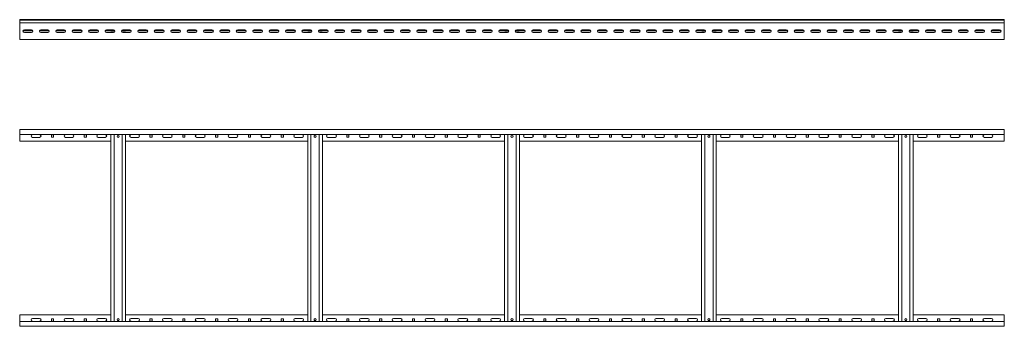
# Model space of a CAD drawing. Header units: millimetres. Extents: x -1633 to 3659, y -6913 to -187.
# Tile 3 of 11: x 638 to 3638, y -6913 to -5978. Entities that reach past the tile are written whole.
import ezdxf

# ---------------------------------------------------------------- set-up
doc = ezdxf.new("R2010")
doc.units = ezdxf.units.MM

msp = doc.modelspace()

# ---------------------------------------------------------------- linework, layer by layer
at = {"color": 7, "linetype": 'Continuous', "lineweight": 15}
for p, q in [((3637.6, -5977.7), (637.6, -5977.7)), ((637.6, -5977.7), (637.6, -5979.7)), ((3637.6, -5979.7), (637.6, -5979.7)), ((637.6, -5981.7), (637.6, -5979.7)), ((637.6, -5987.7), (637.6, -5981.7)), ((637.6, -5991.7), (637.6, -5987.7)), ((637.6, -5987.7), (3637.6, -5987.7)), ((637.6, -6033.7), (637.6, -5991.7)), ((3637.6, -5977.7), (3637.6, -5979.7)), ((3637.6, -5981.7), (3637.6, -5979.7)), ((3637.6, -5987.7), (3637.6, -5981.7)), ((3637.6, -5991.7), (3637.6, -5987.7)), ((3637.6, -6033.7), (3637.6, -5991.7)), ((673.4, -6008.5), (651.9, -6008.5)), ((673.4, -6012), (651.9, -6012)), ((651.9, -6017), (673.4, -6017)), ((723.4, -6008.5), (701.9, -6008.5)), ((723.4, -6012), (701.9, -6012)), ((701.9, -6017), (723.4, -6017)), ((773.4, -6008.5), (751.9, -6008.5)), ((773.4, -6012), (751.9, -6012)), ((751.9, -6017), (773.4, -6017)), ((823.4, -6008.5), (801.9, -6008.5)), ((823.4, -6012), (801.9, -6012)), ((801.9, -6017), (823.4, -6017)), ((873.4, -6008.5), (851.9, -6008.5)), ((873.4, -6012), (851.9, -6012)), ((851.9, -6017), (873.4, -6017)), ((923.4, -6008.5), (901.9, -6008.5)), ((923.4, -6012), (901.9, -6012)), ((901.9, -6017), (923.4, -6017)), ((925.1, -6015.7), (918.1, -6015.7)), ((925.1, -6015.7), (925.1, -6016.6)), ((950.1, -6015.7), (950.1, -6016.6)), ((957.1, -6015.7), (950.1, -6015.7)), ((973.4, -6008.5), (951.9, -6008.5)), ((973.4, -6012), (951.9, -6012)), ((951.9, -6017), (973.4, -6017)), ((1023.4, -6008.5), (1001.9, -6008.5)), ((1023.4, -6012), (1001.9, -6012)), ((1001.9, -6017), (1023.4, -6017)), ((1073.4, -6008.5), (1051.9, -6008.5)), ((1073.4, -6012), (1051.9, -6012)), ((1051.9, -6017), (1073.4, -6017)), ((1123.4, -6008.5), (1101.9, -6008.5)), ((1123.4, -6012), (1101.9, -6012)), ((1101.9, -6017), (1123.4, -6017)), ((1173.4, -6008.5), (1151.9, -6008.5)), ((1173.4, -6012), (1151.9, -6012)), ((1151.9, -6017), (1173.4, -6017)), ((1223.4, -6008.5), (1201.9, -6008.5)), ((1223.4, -6012), (1201.9, -6012)), ((1201.9, -6017), (1223.4, -6017)), ((1273.4, -6008.5), (1251.9, -6008.5)), ((1273.4, -6012), (1251.9, -6012)), ((1251.9, -6017), (1273.4, -6017)), ((1323.4, -6008.5), (1301.9, -6008.5)), ((1323.4, -6012), (1301.9, -6012)), ((1301.9, -6017), (1323.4, -6017)), ((1373.4, -6008.5), (1351.9, -6008.5)), ((1373.4, -6012), (1351.9, -6012)), ((1351.9, -6017), (1373.4, -6017)), ((1423.4, -6008.5), (1401.9, -6008.5)), ((1423.4, -6012), (1401.9, -6012)), ((1401.9, -6017), (1423.4, -6017)), ((1473.4, -6008.5), (1451.9, -6008.5)), ((1473.4, -6012), (1451.9, -6012)), ((1451.9, -6017), (1473.4, -6017)), ((1523.4, -6008.5), (1501.9, -6008.5)), ((1523.4, -6012), (1501.9, -6012)), ((1501.9, -6017), (1523.4, -6017)), ((1525.1, -6015.7), (1518.1, -6015.7)), ((1525.1, -6015.7), (1525.1, -6016.6)), ((1557.1, -6015.7), (1550.1, -6015.7)), ((1550.1, -6015.7), (1550.1, -6016.6)), ((1573.4, -6008.5), (1551.9, -6008.5)), ((1573.4, -6012), (1551.9, -6012)), ((1551.9, -6017), (1573.4, -6017)), ((1623.4, -6008.5), (1601.9, -6008.5)), ((1623.4, -6012), (1601.9, -6012)), ((1601.9, -6017), (1623.4, -6017)), ((1673.4, -6008.5), (1651.9, -6008.5)), ((1673.4, -6012), (1651.9, -6012)), ((1651.9, -6017), (1673.4, -6017)), ((1723.4, -6008.5), (1701.9, -6008.5)), ((1723.4, -6012), (1701.9, -6012)), ((1701.9, -6017), (1723.4, -6017)), ((1773.4, -6008.5), (1751.9, -6008.5)), ((1773.4, -6012), (1751.9, -6012)), ((1751.9, -6017), (1773.4, -6017)), ((1823.4, -6008.5), (1801.9, -6008.5)), ((1823.4, -6012), (1801.9, -6012)), ((1801.9, -6017), (1823.4, -6017)), ((1873.4, -6008.5), (1851.9, -6008.5)), ((1873.4, -6012), (1851.9, -6012)), ((1851.9, -6017), (1873.4, -6017)), ((1923.4, -6008.5), (1901.9, -6008.5)), ((1923.4, -6012), (1901.9, -6012)), ((1901.9, -6017), (1923.4, -6017)), ((1973.4, -6008.5), (1951.9, -6008.5)), ((1973.4, -6012), (1951.9, -6012)), ((1951.9, -6017), (1973.4, -6017)), ((2023.4, -6008.5), (2001.9, -6008.5)), ((2023.4, -6012), (2001.9, -6012)), ((2001.9, -6017), (2023.4, -6017)), ((2073.4, -6008.5), (2051.9, -6008.5)), ((2073.4, -6012), (2051.9, -6012)), ((2051.9, -6017), (2073.4, -6017)), ((2123.4, -6008.5), (2101.9, -6008.5)), ((2123.4, -6012), (2101.9, -6012)), ((2101.9, -6017), (2123.4, -6017)), ((2125.1, -6015.7), (2118.1, -6015.7)), ((2125.1, -6015.7), (2125.1, -6016.6)), ((2157.1, -6015.7), (2150.1, -6015.7)), ((2150.1, -6015.7), (2150.1, -6016.6)), ((2173.4, -6008.5), (2151.9, -6008.5)), ((2173.4, -6012), (2151.9, -6012)), ((2151.9, -6017), (2173.4, -6017)), ((2223.4, -6008.5), (2201.9, -6008.5)), ((2223.4, -6012), (2201.9, -6012)), ((2201.9, -6017), (2223.4, -6017)), ((2273.4, -6008.5), (2251.9, -6008.5)), ((2273.4, -6012), (2251.9, -6012)), ((2251.9, -6017), (2273.4, -6017)), ((2323.4, -6008.5), (2301.9, -6008.5)), ((2323.4, -6012), (2301.9, -6012)), ((2301.9, -6017), (2323.4, -6017)), ((2373.4, -6008.5), (2351.9, -6008.5)), ((2373.4, -6012), (2351.9, -6012)), ((2351.9, -6017), (2373.4, -6017)), ((2423.4, -6008.5), (2401.9, -6008.5)), ((2423.4, -6012), (2401.9, -6012)), ((2401.9, -6017), (2423.4, -6017)), ((2473.4, -6008.5), (2451.9, -6008.5)), ((2473.4, -6012), (2451.9, -6012)), ((2451.9, -6017), (2473.4, -6017)), ((2523.4, -6008.5), (2501.9, -6008.5)), ((2523.4, -6012), (2501.9, -6012)), ((2501.9, -6017), (2523.4, -6017)), ((2573.4, -6008.5), (2551.9, -6008.5)), ((2573.4, -6012), (2551.9, -6012)), ((2551.9, -6017), (2573.4, -6017)), ((2623.4, -6008.5), (2601.9, -6008.5)), ((2623.4, -6012), (2601.9, -6012)), ((2601.9, -6017), (2623.4, -6017)), ((2673.4, -6008.5), (2651.9, -6008.5)), ((2673.4, -6012), (2651.9, -6012)), ((2651.9, -6017), (2673.4, -6017)), ((2723.4, -6008.5), (2701.9, -6008.5)), ((2723.4, -6012), (2701.9, -6012)), ((2701.9, -6017), (2723.4, -6017)), ((2725.1, -6015.7), (2718.1, -6015.7)), ((2725.1, -6015.7), (2725.1, -6016.6)), ((2750.1, -6015.7), (2750.1, -6016.6)), ((2757.1, -6015.7), (2750.1, -6015.7)), ((2773.4, -6008.5), (2751.9, -6008.5)), ((2773.4, -6012), (2751.9, -6012)), ((2751.9, -6017), (2773.4, -6017)), ((2823.4, -6008.5), (2801.9, -6008.5)), ((2823.4, -6012), (2801.9, -6012)), ((2801.9, -6017), (2823.4, -6017)), ((2873.4, -6008.5), (2851.9, -6008.5)), ((2873.4, -6012), (2851.9, -6012)), ((2851.9, -6017), (2873.4, -6017)), ((2923.4, -6008.5), (2901.9, -6008.5)), ((2923.4, -6012), (2901.9, -6012)), ((2901.9, -6017), (2923.4, -6017)), ((2973.4, -6008.5), (2951.9, -6008.5)), ((2973.4, -6012), (2951.9, -6012)), ((2951.9, -6017), (2973.4, -6017)), ((3023.4, -6008.5), (3001.9, -6008.5)), ((3023.4, -6012), (3001.9, -6012)), ((3001.9, -6017), (3023.4, -6017)), ((3073.4, -6008.5), (3051.9, -6008.5)), ((3073.4, -6012), (3051.9, -6012)), ((3051.9, -6017), (3073.4, -6017)), ((3123.4, -6008.5), (3101.9, -6008.5)), ((3123.4, -6012), (3101.9, -6012)), ((3101.9, -6017), (3123.4, -6017)), ((3173.4, -6008.5), (3151.9, -6008.5)), ((3173.4, -6012), (3151.9, -6012)), ((3151.9, -6017), (3173.4, -6017)), ((3223.4, -6008.5), (3201.9, -6008.5)), ((3223.4, -6012), (3201.9, -6012)), ((3201.9, -6017), (3223.4, -6017)), ((3273.4, -6008.5), (3251.9, -6008.5)), ((3273.4, -6012), (3251.9, -6012)), ((3251.9, -6017), (3273.4, -6017)), ((3323.4, -6008.5), (3301.9, -6008.5)), ((3323.4, -6012), (3301.9, -6012)), ((3301.9, -6017), (3323.4, -6017)), ((3325.1, -6015.7), (3318.1, -6015.7)), ((3325.1, -6015.7), (3325.1, -6016.6)), ((3350.1, -6015.7), (3350.1, -6016.6)), ((3357.1, -6015.7), (3350.1, -6015.7)), ((3373.4, -6008.5), (3351.9, -6008.5)), ((3373.4, -6012), (3351.9, -6012)), ((3351.9, -6017), (3373.4, -6017)), ((3423.4, -6008.5), (3401.9, -6008.5)), ((3423.4, -6012), (3401.9, -6012)), ((3401.9, -6017), (3423.4, -6017)), ((3473.4, -6008.5), (3451.9, -6008.5)), ((3473.4, -6012), (3451.9, -6012)), ((3451.9, -6017), (3473.4, -6017)), ((3523.4, -6008.5), (3501.9, -6008.5)), ((3523.4, -6012), (3501.9, -6012)), ((3501.9, -6017), (3523.4, -6017)), ((3573.4, -6008.5), (3551.9, -6008.5)), ((3573.4, -6012), (3551.9, -6012)), ((3551.9, -6017), (3573.4, -6017)), ((3623.4, -6008.5), (3601.9, -6008.5)), ((3623.4, -6012), (3601.9, -6012)), ((3601.9, -6017), (3623.4, -6017)), ((637.6, -6037.7), (637.6, -6033.7)), ((637.6, -6037.7), (3637.6, -6037.7)), ((3637.6, -6037.7), (3637.6, -6033.7)), ((3637.6, -6313), (637.6, -6313)), ((637.6, -6313), (637.6, -6317)), ((637.6, -6317), (637.6, -6328)), ((3637.6, -6328), (637.6, -6328)), ((637.6, -6348), (637.6, -6328)), ((676.9, -6328.3), (698.4, -6328.3)), ((740.9, -6329.3), (734.4, -6329.3)), ((734.4, -6329.3), (734.4, -6335.8)), ((740.9, -6335.8), (740.9, -6329.3)), ((776.9, -6328.3), (798.4, -6328.3)), ((840.9, -6329.3), (834.4, -6329.3)), ((834.4, -6329.3), (834.4, -6335.8)), ((840.9, -6335.8), (840.9, -6329.3)), ((876.9, -6328.3), (898.4, -6328.3)), ((915.1, -6328), (915.1, -6898)), ((925.1, -6328), (925.1, -6898)), ((950.1, -6328), (950.1, -6898)), ((960.1, -6328), (960.1, -6898)), ((976.9, -6328.3), (998.4, -6328.3)), ((1040.9, -6329.3), (1034.4, -6329.3)), ((1034.4, -6329.3), (1034.4, -6335.8)), ((1040.9, -6335.8), (1040.9, -6329.3)), ((1076.9, -6328.3), (1098.4, -6328.3)), ((1140.9, -6329.3), (1134.4, -6329.3)), ((1134.4, -6329.3), (1134.4, -6335.8)), ((1140.9, -6335.8), (1140.9, -6329.3)), ((1176.9, -6328.3), (1198.4, -6328.3)), ((1240.9, -6329.3), (1234.4, -6329.3)), ((1234.4, -6329.3), (1234.4, -6335.8)), ((1240.9, -6335.8), (1240.9, -6329.3)), ((1276.9, -6328.3), (1298.4, -6328.3)), ((1340.9, -6329.3), (1334.4, -6329.3)), ((1334.4, -6329.3), (1334.4, -6335.8)), ((1340.9, -6335.8), (1340.9, -6329.3)), ((1376.9, -6328.3), (1398.4, -6328.3)), ((1440.9, -6329.3), (1434.4, -6329.3)), ((1434.4, -6329.3), (1434.4, -6335.8)), ((1440.9, -6335.8), (1440.9, -6329.3)), ((1476.9, -6328.3), (1498.4, -6328.3)), ((1515.1, -6328), (1515.1, -6898)), ((1525.1, -6328), (1525.1, -6898)), ((1550.1, -6328), (1550.1, -6898)), ((1560.1, -6328), (1560.1, -6898)), ((1576.9, -6328.3), (1598.4, -6328.3)), ((1640.9, -6329.3), (1634.4, -6329.3)), ((1634.4, -6329.3), (1634.4, -6335.8)), ((1640.9, -6335.8), (1640.9, -6329.3)), ((1676.9, -6328.3), (1698.4, -6328.3)), ((1740.9, -6329.3), (1734.4, -6329.3)), ((1734.4, -6329.3), (1734.4, -6335.8)), ((1740.9, -6335.8), (1740.9, -6329.3)), ((1776.9, -6328.3), (1798.4, -6328.3)), ((1840.9, -6329.3), (1834.4, -6329.3)), ((1834.4, -6329.3), (1834.4, -6335.8)), ((1840.9, -6335.8), (1840.9, -6329.3)), ((1876.9, -6328.3), (1898.4, -6328.3)), ((1940.9, -6329.3), (1934.4, -6329.3)), ((1934.4, -6329.3), (1934.4, -6335.8)), ((1940.9, -6335.8), (1940.9, -6329.3)), ((1976.9, -6328.3), (1998.4, -6328.3)), ((2040.9, -6329.3), (2034.4, -6329.3)), ((2034.4, -6329.3), (2034.4, -6335.8)), ((2040.9, -6335.8), (2040.9, -6329.3)), ((2076.9, -6328.3), (2098.4, -6328.3)), ((2115.1, -6328), (2115.1, -6898)), ((2125.1, -6328), (2125.1, -6898)), ((2150.1, -6328), (2150.1, -6898)), ((2160.1, -6328), (2160.1, -6898)), ((2176.9, -6328.3), (2198.4, -6328.3)), ((2240.9, -6329.3), (2234.4, -6329.3)), ((2234.4, -6329.3), (2234.4, -6335.8)), ((2240.9, -6335.8), (2240.9, -6329.3)), ((2276.9, -6328.3), (2298.4, -6328.3)), ((2340.9, -6329.3), (2334.4, -6329.3)), ((2334.4, -6329.3), (2334.4, -6335.8)), ((2340.9, -6335.8), (2340.9, -6329.3)), ((2376.9, -6328.3), (2398.4, -6328.3)), ((2440.9, -6329.3), (2434.4, -6329.3)), ((2434.4, -6329.3), (2434.4, -6335.8)), ((2440.9, -6335.8), (2440.9, -6329.3)), ((2476.9, -6328.3), (2498.4, -6328.3)), ((2540.9, -6329.3), (2534.4, -6329.3)), ((2534.4, -6329.3), (2534.4, -6335.8)), ((2540.9, -6335.8), (2540.9, -6329.3)), ((2576.9, -6328.3), (2598.4, -6328.3)), ((2640.9, -6329.3), (2634.4, -6329.3)), ((2634.4, -6329.3), (2634.4, -6335.8)), ((2640.9, -6335.8), (2640.9, -6329.3)), ((2676.9, -6328.3), (2698.4, -6328.3)), ((2715.1, -6328), (2715.1, -6898)), ((2725.1, -6328), (2725.1, -6898)), ((2750.1, -6328), (2750.1, -6898)), ((2760.1, -6328), (2760.1, -6898)), ((2776.9, -6328.3), (2798.4, -6328.3)), ((2840.9, -6329.3), (2834.4, -6329.3)), ((2834.4, -6329.3), (2834.4, -6335.8)), ((2840.9, -6335.8), (2840.9, -6329.3)), ((2876.9, -6328.3), (2898.4, -6328.3)), ((2940.9, -6329.3), (2934.4, -6329.3)), ((2934.4, -6329.3), (2934.4, -6335.8)), ((2940.9, -6335.8), (2940.9, -6329.3)), ((2976.9, -6328.3), (2998.4, -6328.3)), ((3040.9, -6329.3), (3034.4, -6329.3)), ((3034.4, -6329.3), (3034.4, -6335.8)), ((3040.9, -6335.8), (3040.9, -6329.3)), ((3076.9, -6328.3), (3098.4, -6328.3)), ((3140.9, -6329.3), (3134.4, -6329.3)), ((3134.4, -6329.3), (3134.4, -6335.8)), ((3140.9, -6335.8), (3140.9, -6329.3)), ((3176.9, -6328.3), (3198.4, -6328.3)), ((3240.9, -6329.3), (3234.4, -6329.3)), ((3234.4, -6329.3), (3234.4, -6335.8)), ((3240.9, -6335.8), (3240.9, -6329.3)), ((3276.9, -6328.3), (3298.4, -6328.3)), ((3315.1, -6328), (3315.1, -6898)), ((3325.1, -6328), (3325.1, -6898)), ((3350.1, -6328), (3350.1, -6898)), ((3360.1, -6328), (3360.1, -6898)), ((3376.9, -6328.3), (3398.4, -6328.3)), ((3440.9, -6329.3), (3434.4, -6329.3)), ((3434.4, -6329.3), (3434.4, -6335.8)), ((3440.9, -6335.8), (3440.9, -6329.3)), ((3476.9, -6328.3), (3498.4, -6328.3)), ((3540.9, -6329.3), (3534.4, -6329.3)), ((3534.4, -6329.3), (3534.4, -6335.8)), ((3540.9, -6335.8), (3540.9, -6329.3)), ((3576.9, -6328.3), (3598.4, -6328.3)), ((3637.6, -6313), (3637.6, -6317)), ((3637.6, -6317), (3637.6, -6328)), ((3637.6, -6348), (3637.6, -6328)), ((915.1, -6348), (637.6, -6348)), ((698.4, -6336.8), (676.9, -6336.8)), ((734.4, -6335.8), (740.9, -6335.8)), ((798.4, -6336.8), (776.9, -6336.8)), ((834.4, -6335.8), (840.9, -6335.8)), ((898.4, -6336.8), (876.9, -6336.8)), ((935.3, -6335.8), (940, -6335.8)), ((1515.1, -6348), (960.1, -6348)), ((998.4, -6336.8), (976.9, -6336.8)), ((1034.4, -6335.8), (1040.9, -6335.8)), ((1098.4, -6336.8), (1076.9, -6336.8)), ((1134.4, -6335.8), (1140.9, -6335.8)), ((1198.4, -6336.8), (1176.9, -6336.8)), ((1234.4, -6335.8), (1240.9, -6335.8)), ((1298.4, -6336.8), (1276.9, -6336.8)), ((1334.4, -6335.8), (1340.9, -6335.8)), ((1398.4, -6336.8), (1376.9, -6336.8)), ((1434.4, -6335.8), (1440.9, -6335.8)), ((1498.4, -6336.8), (1476.9, -6336.8)), ((1535.3, -6335.8), (1540, -6335.8)), ((2115.1, -6348), (1560.1, -6348)), ((1598.4, -6336.8), (1576.9, -6336.8)), ((1634.4, -6335.8), (1640.9, -6335.8)), ((1698.4, -6336.8), (1676.9, -6336.8)), ((1734.4, -6335.8), (1740.9, -6335.8)), ((1798.4, -6336.8), (1776.9, -6336.8)), ((1834.4, -6335.8), (1840.9, -6335.8)), ((1898.4, -6336.8), (1876.9, -6336.8)), ((1934.4, -6335.8), (1940.9, -6335.8)), ((1998.4, -6336.8), (1976.9, -6336.8)), ((2034.4, -6335.8), (2040.9, -6335.8)), ((2098.4, -6336.8), (2076.9, -6336.8)), ((2135.3, -6335.8), (2140, -6335.8)), ((2715.1, -6348), (2160.1, -6348)), ((2198.4, -6336.8), (2176.9, -6336.8)), ((2234.4, -6335.8), (2240.9, -6335.8)), ((2298.4, -6336.8), (2276.9, -6336.8)), ((2334.4, -6335.8), (2340.9, -6335.8)), ((2398.4, -6336.8), (2376.9, -6336.8)), ((2434.4, -6335.8), (2440.9, -6335.8)), ((2498.4, -6336.8), (2476.9, -6336.8)), ((2534.4, -6335.8), (2540.9, -6335.8)), ((2598.4, -6336.8), (2576.9, -6336.8)), ((2634.4, -6335.8), (2640.9, -6335.8)), ((2698.4, -6336.8), (2676.9, -6336.8)), ((2735.3, -6335.8), (2740, -6335.8)), ((3315.1, -6348), (2760.1, -6348)), ((2798.4, -6336.8), (2776.9, -6336.8)), ((2834.4, -6335.8), (2840.9, -6335.8)), ((2898.4, -6336.8), (2876.9, -6336.8)), ((2934.4, -6335.8), (2940.9, -6335.8)), ((2998.4, -6336.8), (2976.9, -6336.8)), ((3034.4, -6335.8), (3040.9, -6335.8)), ((3098.4, -6336.8), (3076.9, -6336.8)), ((3134.4, -6335.8), (3140.9, -6335.8)), ((3198.4, -6336.8), (3176.9, -6336.8)), ((3234.4, -6335.8), (3240.9, -6335.8)), ((3298.4, -6336.8), (3276.9, -6336.8)), ((3335.3, -6335.8), (3340, -6335.8)), ((3637.6, -6348), (3360.1, -6348)), ((3398.4, -6336.8), (3376.9, -6336.8)), ((3434.4, -6335.8), (3440.9, -6335.8)), ((3498.4, -6336.8), (3476.9, -6336.8)), ((3534.4, -6335.8), (3540.9, -6335.8)), ((3598.4, -6336.8), (3576.9, -6336.8)), ((637.6, -6878), (637.6, -6898)), ((637.6, -6878), (915.1, -6878)), ((637.6, -6898), (3637.6, -6898)), ((637.6, -6909), (637.6, -6898)), ((676.9, -6889.3), (698.4, -6889.3)), ((698.4, -6897.8), (676.9, -6897.8)), ((734.4, -6890.3), (734.4, -6896.8)), ((740.9, -6890.3), (734.4, -6890.3)), ((734.4, -6896.8), (740.9, -6896.8)), ((740.9, -6896.8), (740.9, -6890.3)), ((776.9, -6889.3), (798.4, -6889.3)), ((798.4, -6897.8), (776.9, -6897.8)), ((834.4, -6890.3), (834.4, -6896.8)), ((840.9, -6890.3), (834.4, -6890.3)), ((834.4, -6896.8), (840.9, -6896.8)), ((840.9, -6896.8), (840.9, -6890.3)), ((876.9, -6889.3), (898.4, -6889.3)), ((898.4, -6897.8), (876.9, -6897.8)), ((940, -6890.3), (935.3, -6890.3)), ((960.1, -6878), (1515.1, -6878)), ((976.9, -6889.3), (998.4, -6889.3)), ((998.4, -6897.8), (976.9, -6897.8)), ((1034.4, -6890.3), (1034.4, -6896.8)), ((1040.9, -6890.3), (1034.4, -6890.3)), ((1034.4, -6896.8), (1040.9, -6896.8)), ((1040.9, -6896.8), (1040.9, -6890.3)), ((1076.9, -6889.3), (1098.4, -6889.3)), ((1098.4, -6897.8), (1076.9, -6897.8)), ((1134.4, -6890.3), (1134.4, -6896.8)), ((1140.9, -6890.3), (1134.4, -6890.3)), ((1134.4, -6896.8), (1140.9, -6896.8)), ((1140.9, -6896.8), (1140.9, -6890.3)), ((1176.9, -6889.3), (1198.4, -6889.3)), ((1198.4, -6897.8), (1176.9, -6897.8)), ((1234.4, -6890.3), (1234.4, -6896.8)), ((1240.9, -6890.3), (1234.4, -6890.3)), ((1234.4, -6896.8), (1240.9, -6896.8)), ((1240.9, -6896.8), (1240.9, -6890.3)), ((1276.9, -6889.3), (1298.4, -6889.3)), ((1298.4, -6897.8), (1276.9, -6897.8)), ((1334.4, -6890.3), (1334.4, -6896.8)), ((1340.9, -6890.3), (1334.4, -6890.3)), ((1334.4, -6896.8), (1340.9, -6896.8)), ((1340.9, -6896.8), (1340.9, -6890.3)), ((1376.9, -6889.3), (1398.4, -6889.3)), ((1398.4, -6897.8), (1376.9, -6897.8)), ((1434.4, -6890.3), (1434.4, -6896.8)), ((1440.9, -6890.3), (1434.4, -6890.3)), ((1434.4, -6896.8), (1440.9, -6896.8)), ((1440.9, -6896.8), (1440.9, -6890.3)), ((1476.9, -6889.3), (1498.4, -6889.3)), ((1498.4, -6897.8), (1476.9, -6897.8)), ((1540, -6890.3), (1535.3, -6890.3)), ((1560.1, -6878), (2115.1, -6878)), ((1576.9, -6889.3), (1598.4, -6889.3)), ((1598.4, -6897.8), (1576.9, -6897.8)), ((1634.4, -6890.3), (1634.4, -6896.8)), ((1640.9, -6890.3), (1634.4, -6890.3)), ((1634.4, -6896.8), (1640.9, -6896.8)), ((1640.9, -6896.8), (1640.9, -6890.3)), ((1676.9, -6889.3), (1698.4, -6889.3)), ((1698.4, -6897.8), (1676.9, -6897.8)), ((1734.4, -6890.3), (1734.4, -6896.8)), ((1740.9, -6890.3), (1734.4, -6890.3)), ((1734.4, -6896.8), (1740.9, -6896.8)), ((1740.9, -6896.8), (1740.9, -6890.3)), ((1776.9, -6889.3), (1798.4, -6889.3)), ((1798.4, -6897.8), (1776.9, -6897.8)), ((1834.4, -6890.3), (1834.4, -6896.8)), ((1840.9, -6890.3), (1834.4, -6890.3)), ((1834.4, -6896.8), (1840.9, -6896.8)), ((1840.9, -6896.8), (1840.9, -6890.3)), ((1876.9, -6889.3), (1898.4, -6889.3)), ((1898.4, -6897.8), (1876.9, -6897.8)), ((1934.4, -6890.3), (1934.4, -6896.8)), ((1940.9, -6890.3), (1934.4, -6890.3)), ((1934.4, -6896.8), (1940.9, -6896.8)), ((1940.9, -6896.8), (1940.9, -6890.3)), ((1976.9, -6889.3), (1998.4, -6889.3)), ((1998.4, -6897.8), (1976.9, -6897.8)), ((2034.4, -6890.3), (2034.4, -6896.8)), ((2040.9, -6890.3), (2034.4, -6890.3)), ((2034.4, -6896.8), (2040.9, -6896.8)), ((2040.9, -6896.8), (2040.9, -6890.3)), ((2076.9, -6889.3), (2098.4, -6889.3)), ((2098.4, -6897.8), (2076.9, -6897.8)), ((2140, -6890.3), (2135.3, -6890.3)), ((2160.1, -6878), (2715.1, -6878)), ((2176.9, -6889.3), (2198.4, -6889.3)), ((2198.4, -6897.8), (2176.9, -6897.8)), ((2234.4, -6890.3), (2234.4, -6896.8)), ((2240.9, -6890.3), (2234.4, -6890.3)), ((2234.4, -6896.8), (2240.9, -6896.8)), ((2240.9, -6896.8), (2240.9, -6890.3)), ((2276.9, -6889.3), (2298.4, -6889.3)), ((2298.4, -6897.8), (2276.9, -6897.8)), ((2334.4, -6890.3), (2334.4, -6896.8)), ((2340.9, -6890.3), (2334.4, -6890.3)), ((2334.4, -6896.8), (2340.9, -6896.8)), ((2340.9, -6896.8), (2340.9, -6890.3)), ((2376.9, -6889.3), (2398.4, -6889.3)), ((2398.4, -6897.8), (2376.9, -6897.8)), ((2434.4, -6890.3), (2434.4, -6896.8)), ((2440.9, -6890.3), (2434.4, -6890.3)), ((2434.4, -6896.8), (2440.9, -6896.8)), ((2440.9, -6896.8), (2440.9, -6890.3)), ((2476.9, -6889.3), (2498.4, -6889.3)), ((2498.4, -6897.8), (2476.9, -6897.8)), ((2534.4, -6890.3), (2534.4, -6896.8)), ((2540.9, -6890.3), (2534.4, -6890.3)), ((2534.4, -6896.8), (2540.9, -6896.8)), ((2540.9, -6896.8), (2540.9, -6890.3)), ((2576.9, -6889.3), (2598.4, -6889.3)), ((2598.4, -6897.8), (2576.9, -6897.8)), ((2634.4, -6890.3), (2634.4, -6896.8)), ((2640.9, -6890.3), (2634.4, -6890.3)), ((2634.4, -6896.8), (2640.9, -6896.8)), ((2640.9, -6896.8), (2640.9, -6890.3)), ((2676.9, -6889.3), (2698.4, -6889.3)), ((2698.4, -6897.8), (2676.9, -6897.8)), ((2740, -6890.3), (2735.3, -6890.3)), ((2760.1, -6878), (3315.1, -6878)), ((2776.9, -6889.3), (2798.4, -6889.3)), ((2798.4, -6897.8), (2776.9, -6897.8)), ((2834.4, -6890.3), (2834.4, -6896.8)), ((2840.9, -6890.3), (2834.4, -6890.3)), ((2834.4, -6896.8), (2840.9, -6896.8)), ((2840.9, -6896.8), (2840.9, -6890.3)), ((2876.9, -6889.3), (2898.4, -6889.3)), ((2898.4, -6897.8), (2876.9, -6897.8)), ((2934.4, -6890.3), (2934.4, -6896.8)), ((2940.9, -6890.3), (2934.4, -6890.3)), ((2934.4, -6896.8), (2940.9, -6896.8)), ((2940.9, -6896.8), (2940.9, -6890.3)), ((2976.9, -6889.3), (2998.4, -6889.3)), ((2998.4, -6897.8), (2976.9, -6897.8)), ((3034.4, -6890.3), (3034.4, -6896.8)), ((3040.9, -6890.3), (3034.4, -6890.3)), ((3034.4, -6896.8), (3040.9, -6896.8)), ((3040.9, -6896.8), (3040.9, -6890.3)), ((3076.9, -6889.3), (3098.4, -6889.3)), ((3098.4, -6897.8), (3076.9, -6897.8)), ((3134.4, -6890.3), (3134.4, -6896.8)), ((3140.9, -6890.3), (3134.4, -6890.3)), ((3134.4, -6896.8), (3140.9, -6896.8)), ((3140.9, -6896.8), (3140.9, -6890.3)), ((3176.9, -6889.3), (3198.4, -6889.3)), ((3198.4, -6897.8), (3176.9, -6897.8)), ((3234.4, -6890.3), (3234.4, -6896.8)), ((3240.9, -6890.3), (3234.4, -6890.3)), ((3234.4, -6896.8), (3240.9, -6896.8)), ((3240.9, -6896.8), (3240.9, -6890.3)), ((3276.9, -6889.3), (3298.4, -6889.3)), ((3298.4, -6897.8), (3276.9, -6897.8)), ((3340, -6890.3), (3335.3, -6890.3)), ((3360.1, -6878), (3637.6, -6878)), ((3376.9, -6889.3), (3398.4, -6889.3)), ((3398.4, -6897.8), (3376.9, -6897.8)), ((3434.4, -6890.3), (3434.4, -6896.8)), ((3440.9, -6890.3), (3434.4, -6890.3)), ((3434.4, -6896.8), (3440.9, -6896.8)), ((3440.9, -6896.8), (3440.9, -6890.3)), ((3476.9, -6889.3), (3498.4, -6889.3)), ((3498.4, -6897.8), (3476.9, -6897.8)), ((3534.4, -6890.3), (3534.4, -6896.8)), ((3540.9, -6890.3), (3534.4, -6890.3)), ((3534.4, -6896.8), (3540.9, -6896.8)), ((3540.9, -6896.8), (3540.9, -6890.3)), ((3576.9, -6889.3), (3598.4, -6889.3)), ((3598.4, -6897.8), (3576.9, -6897.8)), ((3637.6, -6878), (3637.6, -6898)), ((3637.6, -6909), (3637.6, -6898)), ((637.6, -6913), (637.6, -6909)), ((637.6, -6913), (3637.6, -6913)), ((3637.6, -6913), (3637.6, -6909))]:
    msp.add_line(p, q, dxfattribs=at)
for centre in [(937.6, -6333.5), (1537.6, -6333.5), (2137.6, -6333.5), (2737.6, -6333.5), (3337.6, -6333.5), (937.6, -6892.5), (1537.6, -6892.5), (2137.6, -6892.5), (2737.6, -6892.5), (3337.6, -6892.5)]:
    msp.add_circle(centre, 3.25, dxfattribs=at)
for centre, radius, start, end in [((651.9, -6012.7), 4.25, 90, 270), ((651.9, -6007.7), 4.25, 216.0319, 270), ((673.4, -6012.7), 4.25, 270, 90), ((673.4, -6007.7), 4.25, 270, 323.9681), ((701.9, -6012.7), 4.25, 90, 270), ((701.9, -6007.7), 4.25, 216.0319, 270), ((723.4, -6012.7), 4.25, 270, 90), ((723.4, -6007.7), 4.25, 270, 323.9681), ((751.9, -6012.7), 4.25, 90, 270), ((751.9, -6007.7), 4.25, 216.0319, 270), ((773.4, -6012.7), 4.25, 270, 90), ((773.4, -6007.7), 4.25, 270, 323.9681), ((801.9, -6012.7), 4.25, 90, 270), ((801.9, -6007.7), 4.25, 216.0319, 270), ((823.4, -6012.7), 4.25, 270, 90), ((823.4, -6007.7), 4.25, 270, 323.9681), ((851.9, -6012.7), 4.25, 90, 270), ((851.9, -6007.7), 4.25, 216.0319, 270), ((873.4, -6012.7), 4.25, 270, 90), ((873.4, -6007.7), 4.25, 270, 323.9681), ((901.9, -6012.7), 4.25, 90, 270), ((901.9, -6007.7), 4.25, 216.0319, 270), ((918.1, -6018.7), 3, 90, 144.5495), ((923.4, -6012.7), 4.25, 270, 90), ((923.4, -6007.7), 4.25, 270, 323.9681), ((951.9, -6012.7), 4.25, 90, 270), ((951.9, -6007.7), 4.25, 216.0319, 270), ((957.1, -6018.7), 3, 35.4505, 90), ((973.4, -6012.7), 4.25, 270, 90), ((973.4, -6007.7), 4.25, 270, 323.9681), ((1001.9, -6012.7), 4.25, 90, 270), ((1001.9, -6007.7), 4.25, 216.0319, 270), ((1023.4, -6012.7), 4.25, 270, 90), ((1023.4, -6007.7), 4.25, 270, 323.9681), ((1051.9, -6012.7), 4.25, 90, 270), ((1051.9, -6007.7), 4.25, 216.0319, 270), ((1073.4, -6012.7), 4.25, 270, 90), ((1073.4, -6007.7), 4.25, 270, 323.9681), ((1101.9, -6012.7), 4.25, 90, 270), ((1101.9, -6007.7), 4.25, 216.0319, 270), ((1123.4, -6012.7), 4.25, 270, 90), ((1123.4, -6007.7), 4.25, 270, 323.9681), ((1151.9, -6012.7), 4.25, 90, 270), ((1151.9, -6007.7), 4.25, 216.0319, 270), ((1173.4, -6012.7), 4.25, 270, 90), ((1173.4, -6007.7), 4.25, 270, 323.9681), ((1201.9, -6012.7), 4.25, 90, 270), ((1201.9, -6007.7), 4.25, 216.0319, 270), ((1223.4, -6012.7), 4.25, 270, 90), ((1223.4, -6007.7), 4.25, 270, 323.9681), ((1251.9, -6012.7), 4.25, 90, 270), ((1251.9, -6007.7), 4.25, 216.0319, 270), ((1273.4, -6012.7), 4.25, 270, 90), ((1273.4, -6007.7), 4.25, 270, 323.9681), ((1301.9, -6012.7), 4.25, 90, 270), ((1301.9, -6007.7), 4.25, 216.0319, 270), ((1323.4, -6012.7), 4.25, 270, 90), ((1323.4, -6007.7), 4.25, 270, 323.9681), ((1351.9, -6012.7), 4.25, 90, 270), ((1351.9, -6007.7), 4.25, 216.0319, 270), ((1373.4, -6012.7), 4.25, 270, 90), ((1373.4, -6007.7), 4.25, 270, 323.9681), ((1401.9, -6012.7), 4.25, 90, 270), ((1401.9, -6007.7), 4.25, 216.0319, 270), ((1423.4, -6012.7), 4.25, 270, 90), ((1423.4, -6007.7), 4.25, 270, 323.9681), ((1451.9, -6012.7), 4.25, 90, 270), ((1451.9, -6007.7), 4.25, 216.0319, 270), ((1473.4, -6012.7), 4.25, 270, 90), ((1473.4, -6007.7), 4.25, 270, 323.9681), ((1501.9, -6012.7), 4.25, 90, 270), ((1501.9, -6007.7), 4.25, 216.0319, 270), ((1518.1, -6018.7), 3, 90, 144.5495), ((1523.4, -6012.7), 4.25, 270, 90), ((1523.4, -6007.7), 4.25, 270, 323.9681), ((1551.9, -6012.7), 4.25, 90, 270), ((1551.9, -6007.7), 4.25, 216.0319, 270), ((1557.1, -6018.7), 3, 35.4505, 90), ((1573.4, -6012.7), 4.25, 270, 90), ((1573.4, -6007.7), 4.25, 270, 323.9681), ((1601.9, -6012.7), 4.25, 90, 270), ((1601.9, -6007.7), 4.25, 216.0319, 270), ((1623.4, -6012.7), 4.25, 270, 90), ((1623.4, -6007.7), 4.25, 270, 323.9681), ((1651.9, -6012.7), 4.25, 90, 270), ((1651.9, -6007.7), 4.25, 216.0319, 270), ((1673.4, -6012.7), 4.25, 270, 90), ((1673.4, -6007.7), 4.25, 270, 323.9681), ((1701.9, -6012.7), 4.25, 90, 270), ((1701.9, -6007.7), 4.25, 216.0319, 270), ((1723.4, -6012.7), 4.25, 270, 90), ((1723.4, -6007.7), 4.25, 270, 323.9681), ((1751.9, -6012.7), 4.25, 90, 270), ((1751.9, -6007.7), 4.25, 216.0318, 270), ((1773.4, -6012.7), 4.25, 270, 90), ((1773.4, -6007.7), 4.25, 270, 323.9681), ((1801.9, -6012.7), 4.25, 90, 270), ((1801.9, -6007.7), 4.25, 216.0319, 270), ((1823.4, -6012.7), 4.25, 270, 90), ((1823.4, -6007.7), 4.25, 270, 323.9681), ((1851.9, -6012.7), 4.25, 90, 270), ((1851.9, -6007.7), 4.25, 216.0319, 270), ((1873.4, -6012.7), 4.25, 270, 90), ((1873.4, -6007.7), 4.25, 270, 323.9681), ((1901.9, -6012.7), 4.25, 90, 270), ((1901.9, -6007.7), 4.25, 216.0319, 270), ((1923.4, -6012.7), 4.25, 270, 90), ((1923.4, -6007.7), 4.25, 270, 323.9682), ((1951.9, -6012.7), 4.25, 90, 270), ((1951.9, -6007.7), 4.25, 216.0319, 270), ((1973.4, -6012.7), 4.25, 270, 90), ((1973.4, -6007.7), 4.25, 270, 323.9681), ((2001.9, -6012.7), 4.25, 90, 270), ((2001.9, -6007.7), 4.25, 216.0319, 270), ((2023.4, -6012.7), 4.25, 270, 90), ((2023.4, -6007.7), 4.25, 270, 323.9681), ((2051.9, -6012.7), 4.25, 90, 270), ((2051.9, -6007.7), 4.25, 216.0318, 270), ((2073.4, -6012.7), 4.25, 270, 90), ((2073.4, -6007.7), 4.25, 270, 323.9681), ((2101.9, -6012.7), 4.25, 90, 270), ((2101.9, -6007.7), 4.25, 216.0318, 270), ((2118.1, -6018.7), 3, 90, 144.5495), ((2123.4, -6012.7), 4.25, 270, 90), ((2123.4, -6007.7), 4.25, 270, 323.9681), ((2151.9, -6012.7), 4.25, 90, 270), ((2151.9, -6007.7), 4.25, 216.0319, 270), ((2157.1, -6018.7), 3, 35.4505, 90), ((2173.4, -6012.7), 4.25, 270, 90), ((2173.4, -6007.7), 4.25, 270, 323.9682), ((2201.9, -6012.7), 4.25, 90, 270), ((2201.9, -6007.7), 4.25, 216.032, 270), ((2223.4, -6012.7), 4.25, 270, 90), ((2223.4, -6007.7), 4.25, 270, 323.9682), ((2251.9, -6012.7), 4.25, 90, 270), ((2251.9, -6007.7), 4.25, 216.032, 270), ((2273.4, -6012.7), 4.25, 270, 90), ((2273.4, -6007.7), 4.25, 270, 323.9681), ((2301.9, -6012.7), 4.25, 90, 270), ((2301.9, -6007.7), 4.25, 216.032, 270), ((2323.4, -6012.7), 4.25, 270, 90), ((2323.4, -6007.7), 4.25, 270, 323.968), ((2351.9, -6012.7), 4.25, 90, 270), ((2351.9, -6007.7), 4.25, 216.032, 270), ((2373.4, -6012.7), 4.25, 270, 90), ((2373.4, -6007.7), 4.25, 270, 323.9681), ((2401.9, -6012.7), 4.25, 90, 270), ((2401.9, -6007.7), 4.25, 216.0317, 270), ((2423.4, -6012.7), 4.25, 270, 90), ((2423.4, -6007.7), 4.25, 270, 323.9683), ((2451.9, -6012.7), 4.25, 90, 270), ((2451.9, -6007.7), 4.25, 216.0318, 270), ((2473.4, -6012.7), 4.25, 270, 90), ((2473.4, -6007.7), 4.25, 270, 323.9681), ((2501.9, -6012.7), 4.25, 90, 270), ((2501.9, -6007.7), 4.25, 216.0318, 270), ((2523.4, -6012.7), 4.25, 270, 90), ((2523.4, -6007.7), 4.25, 270, 323.9682), ((2551.9, -6012.7), 4.25, 90, 270), ((2551.9, -6007.7), 4.25, 216.0316, 270), ((2573.4, -6012.7), 4.25, 270, 90), ((2573.4, -6007.7), 4.25, 270, 323.9681), ((2601.9, -6012.7), 4.25, 90, 270), ((2601.9, -6007.7), 4.25, 216.0319, 270), ((2623.4, -6012.7), 4.25, 270, 90), ((2623.4, -6007.7), 4.25, 270, 323.968), ((2651.9, -6012.7), 4.25, 90, 270), ((2651.9, -6007.7), 4.25, 216.0319, 270), ((2673.4, -6012.7), 4.25, 270, 90), ((2673.4, -6007.7), 4.25, 270, 323.968), ((2701.9, -6012.7), 4.25, 90, 270), ((2701.9, -6007.7), 4.25, 216.0319, 270), ((2718.1, -6018.7), 3, 90, 144.5495), ((2723.4, -6012.7), 4.25, 270, 90), ((2723.4, -6007.7), 4.25, 270, 323.968), ((2751.9, -6012.7), 4.25, 90, 270), ((2751.9, -6007.7), 4.25, 216.0322, 270), ((2757.1, -6018.7), 3, 35.4505, 90), ((2773.4, -6012.7), 4.25, 270, 90), ((2773.4, -6007.7), 4.25, 270, 323.968), ((2801.9, -6012.7), 4.25, 90, 270), ((2801.9, -6007.7), 4.25, 216.0319, 270), ((2823.4, -6012.7), 4.25, 270, 90), ((2823.4, -6007.7), 4.25, 270, 323.9679), ((2851.9, -6012.7), 4.25, 90, 270), ((2851.9, -6007.7), 4.25, 216.0315, 270), ((2873.4, -6012.7), 4.25, 270, 90), ((2873.4, -6007.7), 4.25, 270, 323.9681), ((2901.9, -6012.7), 4.25, 90, 270), ((2901.9, -6007.7), 4.25, 216.0319, 270), ((2923.4, -6012.7), 4.25, 270, 90), ((2923.4, -6007.7), 4.25, 270, 323.9685), ((2951.9, -6012.7), 4.25, 90, 270), ((2951.9, -6007.7), 4.25, 216.0319, 270), ((2973.4, -6012.7), 4.25, 270, 90), ((2973.4, -6007.7), 4.25, 270, 323.9689), ((3001.9, -6012.7), 4.25, 90, 270), ((3001.9, -6007.7), 4.25, 216.0323, 270), ((3023.4, -6012.7), 4.25, 270, 90), ((3023.4, -6007.7), 4.25, 270, 323.9681), ((3051.9, -6012.7), 4.25, 90, 270), ((3051.9, -6007.7), 4.25, 216.0327, 270), ((3073.4, -6012.7), 4.25, 270, 90), ((3073.4, -6007.7), 4.25, 270, 323.9681), ((3101.9, -6012.7), 4.25, 90, 270), ((3101.9, -6007.7), 4.25, 216.0323, 270), ((3123.4, -6012.7), 4.25, 270, 90), ((3123.4, -6007.7), 4.25, 270, 323.969), ((3151.9, -6012.7), 4.25, 90, 270), ((3151.9, -6007.7), 4.25, 216.0319, 270), ((3173.4, -6012.7), 4.25, 270, 90), ((3173.4, -6007.7), 4.25, 270, 323.9681), ((3201.9, -6012.7), 4.25, 90, 270), ((3201.9, -6007.7), 4.25, 216.03, 270), ((3223.4, -6012.7), 4.25, 270, 90), ((3223.4, -6007.7), 4.25, 270, 323.9676), ((3251.9, -6012.7), 4.25, 90, 270), ((3251.9, -6007.7), 4.25, 216.0324, 270), ((3273.4, -6012.7), 4.25, 270, 90), ((3273.4, -6007.7), 4.25, 270, 323.9681), ((3301.9, -6012.7), 4.25, 90, 270), ((3301.9, -6007.7), 4.25, 216.0319, 270), ((3318.1, -6018.7), 3, 90, 144.5495), ((3323.4, -6012.7), 4.25, 270, 90), ((3323.4, -6007.7), 4.25, 270, 323.9692), ((3351.9, -6012.7), 4.25, 90, 270), ((3351.9, -6007.7), 4.25, 216.0314, 270), ((3357.1, -6018.7), 3, 35.4505, 90), ((3373.4, -6012.7), 4.25, 270, 90), ((3373.4, -6007.7), 4.25, 270, 323.9687), ((3401.9, -6012.7), 4.25, 90, 270), ((3401.9, -6007.7), 4.25, 216.0319, 270), ((3423.4, -6012.7), 4.25, 270, 90), ((3423.4, -6007.7), 4.25, 270, 323.9681), ((3451.9, -6012.7), 4.25, 90, 270), ((3451.9, -6007.7), 4.25, 216.0313, 270), ((3473.4, -6012.7), 4.25, 270, 90), ((3473.4, -6007.7), 4.25, 270, 323.9681), ((3501.9, -6012.7), 4.25, 90, 270), ((3501.9, -6007.7), 4.25, 216.0313, 270), ((3523.4, -6012.7), 4.25, 270, 90), ((3523.4, -6007.7), 4.25, 270, 323.9669), ((3551.9, -6012.7), 4.25, 90, 270), ((3551.9, -6007.7), 4.25, 216.0331, 270), ((3573.4, -6012.7), 4.25, 270, 90), ((3573.4, -6007.7), 4.25, 270, 323.9681), ((3601.9, -6012.7), 4.25, 90, 270), ((3601.9, -6007.7), 4.25, 216.0313, 270), ((3623.4, -6012.7), 4.25, 270, 90), ((3623.4, -6007.7), 4.25, 270, 323.9681), ((676.9, -6332.5), 4.25, 90, 270), ((698.4, -6332.5), 4.25, 270, 90), ((776.9, -6332.5), 4.25, 90, 270), ((798.4, -6332.5), 4.25, 270, 90), ((876.9, -6332.5), 4.25, 90, 270), ((898.4, -6332.5), 4.25, 270, 90), ((976.9, -6332.5), 4.25, 90, 270), ((998.4, -6332.5), 4.25, 270, 90), ((1076.9, -6332.5), 4.25, 90, 270), ((1098.4, -6332.5), 4.25, 270, 90), ((1176.9, -6332.5), 4.25, 90, 270), ((1198.4, -6332.5), 4.25, 270, 90), ((1276.9, -6332.5), 4.25, 90, 270), ((1298.4, -6332.5), 4.25, 270, 90), ((1376.9, -6332.5), 4.25, 90, 270), ((1398.4, -6332.5), 4.25, 270, 90), ((1476.9, -6332.5), 4.25, 90, 270), ((1498.4, -6332.5), 4.25, 270, 90), ((1576.9, -6332.5), 4.25, 90, 270), ((1598.4, -6332.5), 4.25, 270, 90), ((1676.9, -6332.5), 4.25, 90, 270), ((1698.4, -6332.5), 4.25, 270, 90), ((1776.9, -6332.5), 4.25, 90, 270), ((1798.4, -6332.5), 4.25, 270, 90), ((1876.9, -6332.5), 4.25, 90, 270), ((1898.4, -6332.5), 4.25, 270, 90), ((1976.9, -6332.5), 4.25, 90, 270), ((1998.4, -6332.5), 4.25, 270, 90), ((2076.9, -6332.5), 4.25, 90, 270), ((2098.4, -6332.5), 4.25, 270, 90), ((2176.9, -6332.5), 4.25, 90, 270), ((2198.4, -6332.5), 4.25, 270, 90), ((2276.9, -6332.5), 4.25, 90, 270), ((2298.4, -6332.5), 4.25, 270, 90), ((2376.9, -6332.5), 4.25, 90, 270), ((2398.4, -6332.5), 4.25, 270, 90), ((2476.9, -6332.5), 4.25, 90, 270), ((2498.4, -6332.5), 4.25, 270, 90), ((2576.9, -6332.5), 4.25, 90, 270), ((2598.4, -6332.5), 4.25, 270, 90), ((2676.9, -6332.5), 4.25, 90, 270), ((2698.4, -6332.5), 4.25, 270, 90), ((2776.9, -6332.5), 4.25, 90, 270), ((2798.4, -6332.5), 4.25, 270, 90), ((2876.9, -6332.5), 4.25, 90, 270), ((2898.4, -6332.5), 4.25, 270, 90), ((2976.9, -6332.5), 4.25, 90, 270), ((2998.4, -6332.5), 4.25, 270, 90), ((3076.9, -6332.5), 4.25, 90, 270), ((3098.4, -6332.5), 4.25, 270, 90), ((3176.9, -6332.5), 4.25, 90, 270), ((3198.4, -6332.5), 4.25, 270, 90), ((3276.9, -6332.5), 4.25, 90, 270), ((3298.4, -6332.5), 4.25, 270, 90), ((3376.9, -6332.5), 4.25, 90, 270), ((3398.4, -6332.5), 4.25, 270, 90), ((3476.9, -6332.5), 4.25, 90, 270), ((3498.4, -6332.5), 4.25, 270, 90), ((3576.9, -6332.5), 4.25, 90, 270), ((3598.4, -6332.5), 4.25, 270, 90), ((676.9, -6893.5), 4.25, 90, 270), ((698.4, -6893.5), 4.25, 270, 90), ((776.9, -6893.5), 4.25, 90, 270), ((798.4, -6893.5), 4.25, 270, 90), ((876.9, -6893.5), 4.25, 90, 270), ((898.4, -6893.5), 4.25, 270, 90), ((976.9, -6893.5), 4.25, 90, 270), ((998.4, -6893.5), 4.25, 270, 90), ((1076.9, -6893.5), 4.25, 90, 270), ((1098.4, -6893.5), 4.25, 270, 90), ((1176.9, -6893.5), 4.25, 90, 270), ((1198.4, -6893.5), 4.25, 270, 90), ((1276.9, -6893.5), 4.25, 90, 270), ((1298.4, -6893.5), 4.25, 270, 90), ((1376.9, -6893.5), 4.25, 90, 270), ((1398.4, -6893.5), 4.25, 270, 90), ((1476.9, -6893.5), 4.25, 90, 270), ((1498.4, -6893.5), 4.25, 270, 90), ((1576.9, -6893.5), 4.25, 90, 270), ((1598.4, -6893.5), 4.25, 270, 90), ((1676.9, -6893.5), 4.25, 90, 270), ((1698.4, -6893.5), 4.25, 270, 90), ((1776.9, -6893.5), 4.25, 90, 270), ((1798.4, -6893.5), 4.25, 270, 90), ((1876.9, -6893.5), 4.25, 90, 270), ((1898.4, -6893.5), 4.25, 270, 90), ((1976.9, -6893.5), 4.25, 90, 270), ((1998.4, -6893.5), 4.25, 270, 90), ((2076.9, -6893.5), 4.25, 90, 270), ((2098.4, -6893.5), 4.25, 270, 90), ((2176.9, -6893.5), 4.25, 90, 270), ((2198.4, -6893.5), 4.25, 270, 90), ((2276.9, -6893.5), 4.25, 90, 270), ((2298.4, -6893.5), 4.25, 270, 90), ((2376.9, -6893.5), 4.25, 90, 270), ((2398.4, -6893.5), 4.25, 270, 90), ((2476.9, -6893.5), 4.25, 90, 270), ((2498.4, -6893.5), 4.25, 270, 90), ((2576.9, -6893.5), 4.25, 90, 270), ((2598.4, -6893.5), 4.25, 270, 90), ((2676.9, -6893.5), 4.25, 90, 270), ((2698.4, -6893.5), 4.25, 270, 90), ((2776.9, -6893.5), 4.25, 90, 270), ((2798.4, -6893.5), 4.25, 270, 90), ((2876.9, -6893.5), 4.25, 90, 270), ((2898.4, -6893.5), 4.25, 270, 90), ((2976.9, -6893.5), 4.25, 90, 270), ((2998.4, -6893.5), 4.25, 270, 90), ((3076.9, -6893.5), 4.25, 90, 270), ((3098.4, -6893.5), 4.25, 270, 90), ((3176.9, -6893.5), 4.25, 90, 270), ((3198.4, -6893.5), 4.25, 270, 90), ((3276.9, -6893.5), 4.25, 90, 270), ((3298.4, -6893.5), 4.25, 270, 90), ((3376.9, -6893.5), 4.25, 90, 270), ((3398.4, -6893.5), 4.25, 270, 90), ((3476.9, -6893.5), 4.25, 90, 270), ((3498.4, -6893.5), 4.25, 270, 90), ((3576.9, -6893.5), 4.25, 90, 270), ((3598.4, -6893.5), 4.25, 270, 90)]:
    msp.add_arc(centre, radius, start, end, dxfattribs=at)

doc.saveas('drawing.dxf')
